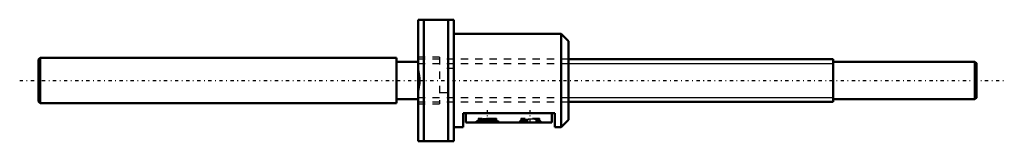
# Model space of a CAD drawing. Header units: millimetres. Extents: x -56 to 82, y -9 to 9.
import ezdxf

# ---------------------------------------------------------------- set-up
doc = ezdxf.new("R2010")
doc.units = ezdxf.units.MM
doc.linetypes.add('Center', pattern=[1.5, 0.45, -0.5, 0.05, -0.5])
doc.linetypes.add('Dashed', pattern=[2, 1, -1])
for name, color, linetype, lineweight in [('2d ConnectionPoints', 7, 'Continuous', 50), ('AM_0', 7, 'Continuous', 50), ('AM_5', 3, 'Continuous', 25), ('AM_7', 7, 'Center', 25), ('AM_9', 6, 'Dashed', 25)]:
    doc.layers.add(name, color=color, linetype=linetype, lineweight=lineweight)

# ---------------------------------------------------------------- blocks, each defined once
blk = doc.blocks.new('1_MBF_0601_3_7_nut_0_in_MBF0601_3_7GT_131LC3A_0__4')
at = {"layer": 'AM_0'}
for p, q in [((0, 8.5), (5, 8.5)), ((0, -8.5), (0, 8.5)), ((0.81, 8.5), (0.81, -8.5)), ((4.19, -8.5), (4.19, 8.5)), ((5, -8.5), (5, 8.5)), ((20, 6.5), (5, 6.5)), ((21, 5.5), (20, 6.5)), ((20, 6.5), (20, -6.5)), ((21, 5.5), (21, -5.5)), ((19.1, -4.55), (6.3, -4.55)), ((6.3, -6.5), (6.3, -4.55)), ((6.68, -4.55), (6.68, -5.85)), ((18.68, -4.55), (18.68, -5.85)), ((19.1, -6.5), (19.1, -4.55)), ((20, -6.5), (21, -5.5)), ((5, -6.5), (6.3, -6.5)), ((18.68, -5.85), (6.68, -5.85)), ((8.51, -5.59), (10.86, -5.59)), ((8.74, -5.51), (10.63, -5.51)), ((19.1, -6.5), (20, -6.5)), ((5, -8.5), (0, -8.5))]:
    blk.add_line(p, q, dxfattribs=at)
for points in [[(0, -1.54), (0.07, -1.24), (0.12, -0.93), (0.16, -0.6), (0.18, -0.37), (0.19, -0.15), (0.19, 0), (0.18, 0.34), (0.15, 0.67), (0.11, 0.99), (0.06, 1.27), (0, 1.54)], [(9.08, -5.42), (8.88, -5.47), (8.7, -5.52), (8.47, -5.6), (8.27, -5.7), (8.14, -5.77), (8.04, -5.85)], [(10.29, -5.42), (10.07, -5.38), (9.82, -5.36), (9.56, -5.36), (9.29, -5.39), (9.08, -5.42)], [(11.33, -5.85), (11.27, -5.8), (11.19, -5.75), (11.03, -5.67), (10.85, -5.59), (10.61, -5.5), (10.35, -5.43), (10.29, -5.42)]]:
    blk.add_lwpolyline(points, dxfattribs=at)
at = {"layer": 'AM_7'}
for p, q in [((9.68, -5.92), (9.68, -4.14)), ((15.68, -5.92), (15.68, -4.14))]:
    blk.add_line(p, q, dxfattribs=at)
at = {"layer": 'AM_9'}
for p, q in [((3, 3.25), (0, 3.25)), ((21, 3), (0, 3)), ((3, 3.25), (3, -3.25)), ((5, 1.7), (3, 1.7)), ((3, -1.7), (5, -1.7)), ((0, -3), (21, -3)), ((0, -3.25), (3, -3.25)), ((8.38, -5.5), (8.03, -5.85)), ((10.98, -5.29), (8.38, -5.29)), ((8.38, -5.29), (8.38, -5.51)), ((8.38, -5.51), (8.47, -5.42)), ((8.39, -5.51), (8.47, -5.42)), ((8.47, -5.42), (10.9, -5.42)), ((10.9, -5.42), (10.98, -5.51)), ((10.9, -5.42), (10.98, -5.51)), ((10.98, -5.29), (10.98, -5.51)), ((11.33, -5.85), (10.98, -5.5)), ((14.38, -5.5), (14.03, -5.85)), ((16.98, -5.29), (14.38, -5.29)), ((14.38, -5.29), (14.38, -5.51)), ((14.38, -5.51), (14.47, -5.42)), ((14.39, -5.51), (14.47, -5.42)), ((14.47, -5.42), (16.9, -5.42)), ((16.9, -5.42), (16.98, -5.51)), ((16.9, -5.42), (16.98, -5.51)), ((16.98, -5.29), (16.98, -5.51)), ((17.33, -5.85), (16.98, -5.5)), ((8.39, -5.59), (8.39, -5.51)), ((8.39, -5.51), (8.74, -5.51)), ((8.39, -5.59), (8.51, -5.59)), ((10.63, -5.51), (10.98, -5.51)), ((10.86, -5.59), (10.98, -5.59)), ((10.98, -5.51), (10.98, -5.59)), ((14.39, -5.59), (14.39, -5.51)), ((14.39, -5.51), (16.98, -5.51)), ((14.39, -5.59), (16.98, -5.59)), ((16.98, -5.51), (16.98, -5.59))]:
    blk.add_line(p, q, dxfattribs=at)
for points in [[(14.51, -5.59), (14.51, -5.59), (14.75, -5.51), (15.02, -5.43), (15.08, -5.42)], [(15.08, -5.42), (15.38, -5.38), (15.68, -5.36), (15.99, -5.38), (16.29, -5.42)], [(16.29, -5.42), (16.48, -5.47), (16.67, -5.52), (16.86, -5.59)], [(14.04, -5.85), (14.1, -5.8), (14.18, -5.75), (14.33, -5.67), (14.51, -5.59)], [(16.86, -5.59), (16.89, -5.6), (17.09, -5.7), (17.23, -5.77), (17.33, -5.85)]]:
    blk.add_lwpolyline(points, dxfattribs=at)
blk = doc.blocks.new('2_MBF0601_3_7GT_131LC3A__0__shaft_0_in_MBF0601_3_7GT_131LC3A_0__4')
at = {"layer": 'AM_0'}
for p, q in [((-52.8, 3.15), (-53, 2.95)), ((-53, 2.95), (-53, -2.95)), ((-52.8, 3.15), (-52.8, -3.15)), ((-3, 3.15), (-52.8, 3.15)), ((-3, 3.15), (-3, -3.15)), ((58, 3), (21, 3)), ((58, 3), (58, -3)), ((0, 2.6), (-3, 2.6)), ((77.8, 2.6), (58, 2.6)), ((78, 2.4), (77.8, 2.6)), ((77.8, 2.6), (77.8, -2.6)), ((78, 2.4), (78, -2.4)), ((-3, -2.6), (0, -2.6)), ((58, -2.6), (77.8, -2.6)), ((77.8, -2.6), (78, -2.4)), ((-53, -2.95), (-52.8, -3.15)), ((-52.8, -3.15), (-3, -3.15)), ((21, -3), (58, -3))]:
    blk.add_line(p, q, dxfattribs=at)
at = {"layer": 'AM_5', "linetype": 'Dashed'}
for p, q in [((0, 2.3865), (21, 2.3865)), ((0, -2.3865), (21, -2.3865))]:
    blk.add_line(p, q, dxfattribs=at)
at = {"layer": 'AM_5'}
for p, q in [((21, 2.3865), (58, 2.3865)), ((21, -2.3865), (58, -2.3865))]:
    blk.add_line(p, q, dxfattribs=at)
at = {"layer": 'AM_7'}
blk.add_line((-55.65, 0), (81.9, 0), dxfattribs=at)
at = {"layer": 'AM_9'}
for p, q in [((21, 3), (0, 3)), ((0, -3), (21, -3))]:
    blk.add_line(p, q, dxfattribs=at)

msp = doc.modelspace()

# ---------------------------------------------------------------- linework, layer by layer
at = {"layer": '2d ConnectionPoints'}
msp.add_point((0, 0), dxfattribs=at)
msp.add_point((0, 0), dxfattribs=at)

# ---------------------------------------------------------------- block references
for name in ['1_MBF_0601_3_7_nut_0_in_MBF0601_3_7GT_131LC3A_0__4', '2_MBF0601_3_7GT_131LC3A__0__shaft_0_in_MBF0601_3_7GT_131LC3A_0__4']:
    msp.add_blockref(name, (0, 0))

doc.saveas('drawing.dxf')
